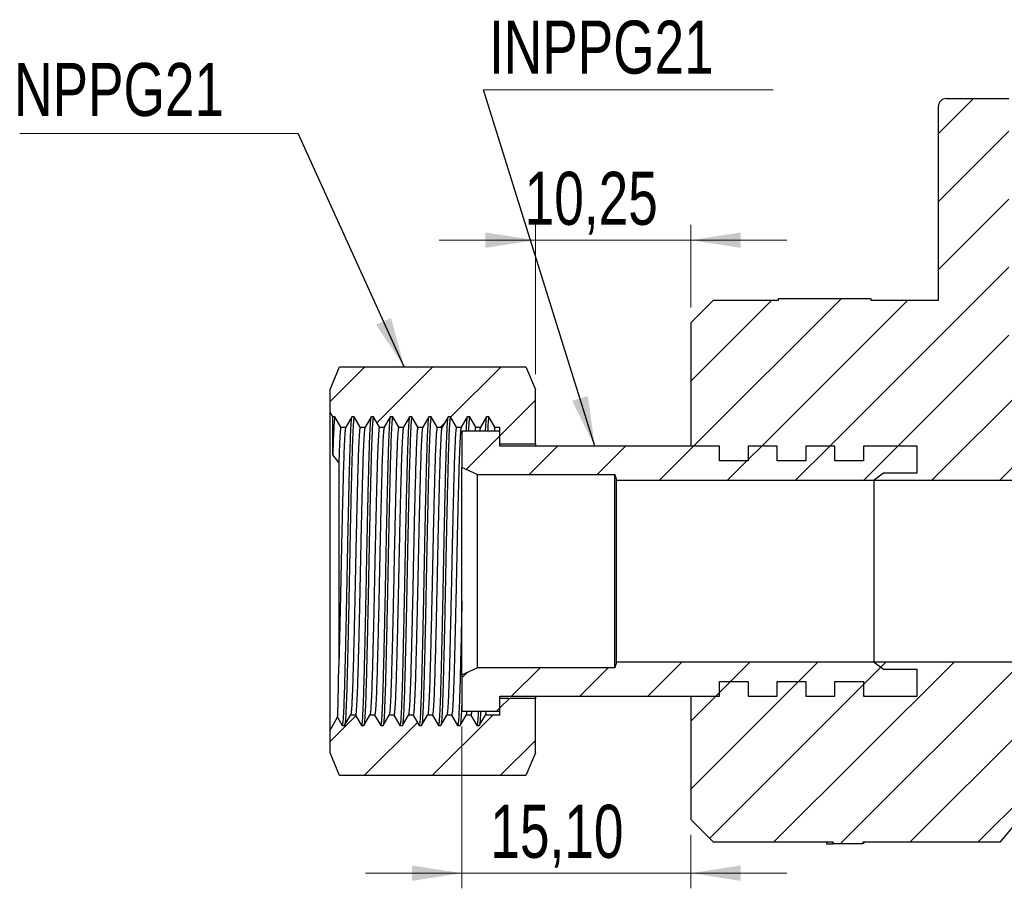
# Model space of a CAD drawing. Header units: millimetres. Extents: x 0 to 420, y 0 to 297.
# Tile 3 of 6: x 259 to 324, y 122 to 179. Entities that reach past the tile are written whole.
import ezdxf

# ---------------------------------------------------------------- set-up
doc = ezdxf.new("R2010")
doc.units = ezdxf.units.MM
doc.styles.add('SLDTEXTSTYLE0', font='TXT', dxfattribs={"width": 0.75})
doc.dimstyles.new('SLDDIMSTYLE0', dxfattribs={"dimtxt": 3.5, "dimasz": 3.302, "dimexe": 0, "dimexo": 0.0625, "dimgap": 0.875, "dimtad": 1, "dimrnd": 1e-09, "dimzin": 12, "dimdsep": 46, "dimtxsty": 'SLDTEXTSTYLE0', "dimsah": 1, "dimcen": 0.09, "dimadec": 0, "dimazin": 3, "dimtfac": 1, "dimtmove": 0, "dimatfit": 0, "dimfxl": 0, "dimfrac": 2, "dimtolj": 1, "dimtzin": 12, "dimarcsym": 0})
doc.dimstyles.new('SLDDIMSTYLE1', dxfattribs={"dimtxt": 0.18, "dimasz": 3.302, "dimexe": 0, "dimexo": 0.0625, "dimgap": 0, "dimtad": 0, "dimtih": 1, "dimtoh": 1, "dimdec": 0, "dimrnd": 1e-09, "dimzin": 0, "dimdsep": 46, "dimtxsty": 'Standard', "dimsah": 1, "dimcen": 0.09, "dimadec": 0, "dimazin": 0, "dimtfac": 3.302, "dimtdec": 0, "dimtofl": 0, "dimtmove": 0, "dimatfit": 3, "dimfxl": 0, "dimfrac": 2, "dimtolj": 1, "dimtzin": 0, "dimarcsym": 0})

# ---------------------------------------------------------------- blocks, each defined once
blk = doc.blocks.new('_D')
at = {"color": 7, "linetype": 'Continuous', "lineweight": 0}
for p, q in [((293.342, 155.87), (293.342, 165.723)), ((303.592, 160.27), (303.592, 165.723)), ((293.342, 164.723), (286.992, 164.723)), ((293.342, 164.723), (303.592, 164.723)), ((303.592, 164.723), (309.942, 164.723))]:
    blk.add_line(p, q, dxfattribs=at)
at = {"color": 7, "linetype": 'Continuous', "lineweight": 18}
for points in [[(293.342, 164.723), (290.04, 165.231), (290.04, 164.215)], [(303.592, 164.723), (306.894, 164.215), (306.894, 165.231)]]:
    blk.add_solid(points, dxfattribs=at)
at = {"color": 7, "linetype": 'Continuous', "lineweight": 18, "insert": (292.635, 169.235), "char_height": 3.5, "attachment_point": 1, "style": 'SLDTEXTSTYLE0'}
blk.add_mtext('10,25', dxfattribs=at)
blk = doc.blocks.new('_D_1')
at = {"color": 7, "linetype": 'Continuous', "lineweight": 0}
for p, q in [((288.492, 132.62), (288.492, 121.933)), ((303.592, 125.47), (303.592, 121.933)), ((288.492, 122.933), (282.142, 122.933)), ((288.492, 122.933), (303.592, 122.933)), ((303.592, 122.933), (309.942, 122.933))]:
    blk.add_line(p, q, dxfattribs=at)
at = {"color": 7, "linetype": 'Continuous', "lineweight": 18}
for points in [[(288.492, 122.933), (285.19, 123.441), (285.19, 122.425)], [(303.592, 122.933), (306.894, 122.425), (306.894, 123.441)]]:
    blk.add_solid(points, dxfattribs=at)
at = {"color": 7, "linetype": 'Continuous', "lineweight": 18, "insert": (290.371, 127.445), "char_height": 3.5, "attachment_point": 1, "style": 'SLDTEXTSTYLE0'}
blk.add_mtext('15,10', dxfattribs=at)
blk = doc.blocks.new('SW_NOTE_0')
at = {"color": 0, "linetype": 'Continuous', "lineweight": 0}
blk.add_line((-18.367, 0), (0, 0), dxfattribs=at)
at = {"color": 0, "linetype": 'Continuous', "lineweight": 0, "insert": (-18.735, 4.654), "char_height": 3.5, "attachment_point": 1, "style": 'SLDTEXTSTYLE0'}
blk.add_mtext('NPPG21', dxfattribs=at)
blk = doc.blocks.new('SW_NOTE_0_1')
at = {"color": 0, "linetype": 'Continuous', "lineweight": 0}
blk.add_line((19.117, 0), (0, 0), dxfattribs=at)
at = {"color": 0, "linetype": 'Continuous', "lineweight": 0, "insert": (0.355, 4.561), "char_height": 3.5, "attachment_point": 1, "style": 'SLDTEXTSTYLE0'}
blk.add_mtext('INPPG21', dxfattribs=at)

msp = doc.modelspace()

# ---------------------------------------------------------------- hatches: boundary and pattern name
at = {"linetype": 'Continuous', "lineweight": 18}
h = msp.add_hatch(dxfattribs=at)
h.set_pattern_fill('ANSI31', style=0)
edge = h.paths.add_edge_path(flags=0)
edge.add_line((307.392, 151.12), (309.292, 151.12))
edge.add_line((309.292, 151.12), (309.292, 150.145))
edge.add_line((309.292, 150.145), (311.192, 150.145))
edge.add_line((311.192, 150.145), (311.192, 151.12))
edge.add_line((311.192, 151.12), (313.092, 151.12))
edge.add_line((313.092, 151.12), (313.092, 150.145))
edge.add_line((313.092, 150.145), (314.992, 150.145))
edge.add_line((314.992, 150.145), (314.992, 151.12))
edge.add_line((314.992, 151.12), (318.542, 151.12))
edge.add_line((318.542, 151.12), (318.542, 149.355))
edge.add_line((318.542, 149.355), (316.302, 149.355))
edge.add_line((316.302, 149.355), (316.302, 149.336))
edge.add_line((316.302, 149.336), (315.707, 148.87))
edge.add_line((315.707, 148.87), (326.342, 148.87))
edge.add_line((326.342, 148.87), (326.342, 157.75))
edge.add_line((326.342, 157.75), (324.582, 157.75))
edge.add_line((324.582, 157.75), (324.582, 174.07))
edge.add_line((324.582, 174.07), (320.442, 174.07))
edge.add_arc((320.442, 173.57), 0.5, 90, 180)
edge.add_line((319.942, 173.57), (319.942, 160.77))
edge.add_line((319.942, 160.77), (315.486, 160.77))
edge.add_line((315.486, 160.77), (315.486, 160.87))
edge.add_line((315.486, 160.87), (309.384, 160.87))
edge.add_line((309.384, 160.87), (309.384, 160.77))
edge.add_line((309.384, 160.77), (305.092, 160.77))
edge.add_line((305.092, 160.77), (303.592, 159.27))
edge.add_line((303.592, 159.27), (303.592, 151.12))
edge.add_line((303.592, 151.12), (305.492, 151.12))
edge.add_line((305.492, 151.12), (305.492, 150.145))
edge.add_line((305.492, 150.145), (307.392, 150.145))
edge.add_line((307.392, 150.145), (307.392, 151.12))
h = msp.add_hatch(dxfattribs=at)
h.set_pattern_fill('ANSI31', style=0)
edge = h.paths.add_edge_path(flags=0)
edge.add_line((311.192, 134.62), (311.192, 135.595))
edge.add_line((311.192, 135.595), (309.292, 135.595))
edge.add_line((309.292, 135.595), (309.292, 134.62))
edge.add_line((309.292, 134.62), (307.392, 134.62))
edge.add_line((307.392, 134.62), (307.392, 135.595))
edge.add_line((307.392, 135.595), (305.492, 135.595))
edge.add_line((305.492, 135.595), (305.492, 134.62))
edge.add_line((305.492, 134.62), (303.592, 134.62))
edge.add_line((303.592, 134.62), (303.592, 126.47))
edge.add_line((303.592, 126.47), (305.092, 124.97))
edge.add_line((305.092, 124.97), (312.987, 124.97))
edge.add_line((312.987, 124.97), (312.987, 124.87))
edge.add_line((312.987, 124.87), (314.959, 124.87))
edge.add_line((314.959, 124.87), (314.959, 124.97))
edge.add_line((314.959, 124.97), (323.986, 124.97))
edge.add_line((323.986, 124.97), (327.342, 128.97))
edge.add_line((327.342, 128.97), (327.342, 129.37))
edge.add_line((327.342, 129.37), (330.145, 129.37))
edge.add_line((330.145, 129.37), (332.892, 131.539))
edge.add_arc((334.142, 142.87), 11.4, 263.70491, 360)
edge.add_line((345.542, 142.87), (345.542, 154.97))
edge.add_line((345.542, 154.97), (348.342, 158.869))
edge.add_line((348.342, 158.869), (348.342, 173.57))
edge.add_arc((347.842, 173.57), 0.5, 0, 90)
edge.add_line((347.842, 174.07), (343.702, 174.07))
edge.add_line((343.702, 174.07), (343.702, 157.75))
edge.add_line((343.702, 157.75), (341.942, 157.75))
edge.add_line((341.942, 157.75), (341.942, 142.87))
edge.add_arc((334.142, 142.87), 7.8, 230.28486, 360, ccw=False)
edge.add_line((329.158, 136.87), (315.707, 136.87))
edge.add_line((315.707, 136.87), (316.302, 136.405))
edge.add_line((316.302, 136.405), (316.302, 136.385))
edge.add_line((316.302, 136.385), (318.542, 136.385))
edge.add_line((318.542, 136.385), (318.542, 134.62))
edge.add_line((318.542, 134.62), (314.992, 134.62))
edge.add_line((314.992, 134.62), (314.992, 135.595))
edge.add_line((314.992, 135.595), (313.092, 135.595))
edge.add_line((313.092, 135.595), (313.092, 134.62))
edge.add_line((313.092, 134.62), (311.192, 134.62))
h = msp.add_hatch(dxfattribs=at)
h.set_pattern_fill('ANSI31', style=0)
h.paths.add_polyline_path([(287.579, 153.058), (287.738, 153.058), (288.135, 152.37), (288.452, 152.37), (288.849, 153.058), (289.008, 153.058), (289.405, 152.37), (289.722, 152.37), (290.119, 153.058), (290.278, 153.058), (290.675, 152.37), (290.992, 152.37), (290.992, 151.27), (293.342, 151.27), (293.342, 154.87), (292.717, 156.37), (280.417, 156.37), (279.792, 154.87), (279.792, 153.37), (279.973, 153.058), (280.118, 153.058), (280.515, 152.37), (280.832, 152.37), (281.229, 153.058), (281.388, 153.058), (281.785, 152.37), (282.102, 152.37), (282.499, 153.058), (282.658, 153.058), (283.055, 152.37), (283.372, 152.37), (283.769, 153.058), (283.928, 153.058), (284.325, 152.37), (284.642, 152.37), (285.039, 153.058), (285.198, 153.058), (285.595, 152.37), (285.912, 152.37), (286.309, 153.058), (286.468, 153.058), (286.865, 152.37), (287.182, 152.37)], flags=0)
h = msp.add_hatch(dxfattribs=at)
h.set_pattern_fill('ANSI31', style=0)
h.paths.add_polyline_path([(305.492, 151.12), (290.992, 151.12), (290.992, 152.12), (288.492, 152.12), (288.492, 149.712), (289.492, 149.245), (298.592, 149.245), (298.692, 148.87), (315.707, 148.87), (316.302, 149.336), (316.302, 149.355), (318.542, 149.355), (318.542, 151.12), (314.992, 151.12), (314.992, 150.145), (313.092, 150.145), (313.092, 151.12), (311.192, 151.12), (311.192, 150.145), (309.292, 150.145), (309.292, 151.12), (307.392, 151.12), (307.392, 150.145), (305.492, 150.145)], flags=0)
h = msp.add_hatch(dxfattribs=at)
h.set_pattern_fill('ANSI31', style=0)
h.paths.add_polyline_path([(288.492, 133.62), (290.992, 133.62), (290.992, 134.62), (305.492, 134.62), (305.492, 135.595), (307.392, 135.595), (307.392, 134.62), (309.292, 134.62), (309.292, 135.595), (311.192, 135.595), (311.192, 134.62), (313.092, 134.62), (313.092, 135.595), (314.992, 135.595), (314.992, 134.62), (318.542, 134.62), (318.542, 136.385), (316.302, 136.385), (316.302, 136.405), (315.707, 136.87), (298.692, 136.87), (298.592, 136.495), (289.492, 136.495), (288.492, 136.029)], flags=0)
h = msp.add_hatch(dxfattribs=at)
h.set_pattern_fill('ANSI31', style=0)
h.paths.add_polyline_path([(286.944, 132.683), (286.547, 133.37), (286.23, 133.37), (285.833, 132.683), (285.674, 132.683), (285.277, 133.37), (284.96, 133.37), (284.563, 132.683), (284.404, 132.683), (284.007, 133.37), (283.69, 133.37), (283.293, 132.683), (283.134, 132.683), (282.737, 133.37), (282.42, 133.37), (282.023, 132.683), (281.864, 132.683), (281.467, 133.37), (281.15, 133.37), (280.753, 132.683), (280.594, 132.683), (280.283, 133.221), (279.792, 132.37), (279.792, 130.87), (280.417, 129.37), (292.717, 129.37), (293.342, 130.87), (293.342, 134.47), (290.992, 134.47), (290.992, 133.37), (290.04, 133.37), (289.643, 132.683), (289.484, 132.683), (289.087, 133.37), (288.77, 133.37), (288.373, 132.683), (288.214, 132.683), (287.817, 133.37), (287.5, 133.37), (287.103, 132.683)], flags=0)

# ---------------------------------------------------------------- linework, layer by layer
at = {"color": 7, "linetype": 'Continuous', "lineweight": 25}
for p, q in [((319.942, 160.77), (319.942, 173.57)), ((320.442, 174.07), (324.582, 174.07)), ((303.592, 159.27), (305.092, 160.77)), ((305.092, 160.77), (309.384, 160.77)), ((309.384, 160.77), (309.384, 160.87)), ((309.384, 160.87), (315.486, 160.87)), ((315.486, 160.87), (315.486, 160.77)), ((315.486, 160.77), (319.942, 160.77)), ((303.592, 159.27), (303.592, 151.12)), ((279.792, 154.87), (280.417, 156.37)), ((280.417, 156.37), (292.717, 156.37)), ((292.717, 156.37), (293.342, 154.87)), ((279.792, 153.37), (279.792, 154.87)), ((293.342, 151.27), (293.342, 154.87)), ((279.973, 153.058), (279.792, 153.37)), ((279.792, 132.37), (279.792, 153.37)), ((280.118, 153.058), (279.973, 153.058)), ((280.515, 152.37), (280.118, 153.058)), ((281.229, 153.058), (280.832, 152.37)), ((281.388, 153.058), (281.229, 153.058)), ((281.785, 152.37), (281.388, 153.058)), ((282.499, 153.058), (282.102, 152.37)), ((282.658, 153.058), (282.499, 153.058)), ((283.055, 152.37), (282.658, 153.058)), ((283.769, 153.058), (283.372, 152.37)), ((283.928, 153.058), (283.769, 153.058)), ((284.325, 152.37), (283.928, 153.058)), ((285.039, 153.058), (284.642, 152.37)), ((285.198, 153.058), (285.039, 153.058)), ((285.595, 152.37), (285.198, 153.058)), ((286.309, 153.058), (285.912, 152.37)), ((286.468, 153.058), (286.309, 153.058)), ((286.865, 152.37), (286.468, 153.058)), ((287.579, 153.058), (287.182, 152.37)), ((287.738, 153.058), (287.579, 153.058)), ((288.135, 152.37), (287.738, 153.058)), ((288.849, 153.058), (288.452, 152.37)), ((289.008, 153.058), (288.849, 153.058)), ((289.405, 152.37), (289.008, 153.058)), ((290.119, 153.058), (289.722, 152.37)), ((290.278, 153.058), (290.119, 153.058)), ((290.675, 152.37), (290.278, 153.058)), ((280.515, 152.37), (280.832, 152.37)), ((281.785, 152.37), (282.102, 152.37)), ((283.055, 152.37), (283.372, 152.37)), ((284.325, 152.37), (284.642, 152.37)), ((285.595, 152.37), (285.912, 152.37)), ((286.865, 152.37), (287.182, 152.37)), ((288.135, 152.37), (288.452, 152.37)), ((290.992, 152.12), (288.492, 152.12)), ((288.492, 152.12), (288.492, 149.712)), ((289.405, 152.37), (289.722, 152.37)), ((290.675, 152.37), (290.992, 152.37)), ((290.992, 151.27), (290.992, 152.37)), ((290.992, 151.12), (290.992, 152.12)), ((290.992, 151.27), (293.342, 151.27)), ((305.492, 151.12), (290.992, 151.12)), ((293.342, 151.27), (293.342, 151.12)), ((305.492, 151.12), (303.592, 151.12)), ((305.492, 150.145), (305.492, 151.12)), ((307.392, 151.12), (307.392, 150.145)), ((309.292, 151.12), (307.392, 151.12)), ((309.292, 150.145), (309.292, 151.12)), ((311.192, 151.12), (311.192, 150.145)), ((313.092, 151.12), (311.192, 151.12)), ((313.092, 150.145), (313.092, 151.12)), ((314.992, 151.12), (314.992, 150.145)), ((318.542, 151.12), (314.992, 151.12)), ((318.542, 149.355), (318.542, 151.12)), ((280.37, 150.041), (279.973, 150.56)), ((307.392, 150.145), (305.492, 150.145)), ((311.192, 150.145), (309.292, 150.145)), ((314.992, 150.145), (313.092, 150.145)), ((280.37, 150.041), (280.37, 136.639)), ((289.492, 149.245), (288.492, 149.712)), ((288.492, 136.029), (288.492, 149.712)), ((289.492, 149.245), (298.592, 149.245)), ((289.492, 149.245), (289.492, 136.495)), ((298.592, 149.245), (298.692, 148.87)), ((298.592, 136.495), (298.592, 149.245)), ((298.692, 148.87), (315.707, 148.87)), ((298.692, 136.87), (298.692, 148.87)), ((316.302, 149.336), (315.707, 148.87)), ((315.707, 136.87), (315.707, 148.87)), ((315.707, 148.87), (326.342, 148.87)), ((316.302, 149.355), (318.542, 149.355)), ((316.302, 149.355), (316.302, 149.336)), ((288.492, 136.029), (289.492, 136.495)), ((298.592, 136.495), (289.492, 136.495)), ((298.692, 136.87), (298.592, 136.495)), ((315.707, 136.87), (298.692, 136.87)), ((315.707, 136.87), (316.302, 136.405)), ((329.158, 136.87), (315.707, 136.87)), ((288.492, 136.029), (288.492, 133.62)), ((316.302, 136.405), (316.302, 136.385)), ((318.542, 136.385), (316.302, 136.385)), ((318.542, 134.62), (318.542, 136.385)), ((305.492, 135.595), (307.392, 135.595)), ((305.492, 134.62), (305.492, 135.595)), ((307.392, 135.595), (307.392, 134.62)), ((309.292, 135.595), (311.192, 135.595)), ((309.292, 134.62), (309.292, 135.595)), ((311.192, 135.595), (311.192, 134.62)), ((313.092, 135.595), (314.992, 135.595)), ((313.092, 134.62), (313.092, 135.595)), ((314.992, 135.595), (314.992, 134.62)), ((290.992, 134.62), (305.492, 134.62)), ((290.992, 133.62), (290.992, 134.62)), ((293.342, 134.62), (293.342, 134.47)), ((303.592, 134.62), (303.592, 126.47)), ((303.592, 134.62), (305.492, 134.62)), ((307.392, 134.62), (309.292, 134.62)), ((311.192, 134.62), (313.092, 134.62)), ((314.992, 134.62), (318.542, 134.62)), ((293.342, 134.47), (290.992, 134.47)), ((290.992, 133.37), (290.992, 134.47)), ((293.342, 130.87), (293.342, 134.47)), ((279.792, 132.37), (280.283, 133.221)), ((280.283, 133.221), (280.594, 132.683)), ((280.753, 132.683), (281.15, 133.37)), ((281.467, 133.37), (281.15, 133.37)), ((281.467, 133.37), (281.864, 132.683)), ((282.023, 132.683), (282.42, 133.37)), ((282.737, 133.37), (282.42, 133.37)), ((282.737, 133.37), (283.134, 132.683)), ((283.293, 132.683), (283.69, 133.37)), ((284.007, 133.37), (283.69, 133.37)), ((284.007, 133.37), (284.404, 132.683)), ((284.563, 132.683), (284.96, 133.37)), ((285.277, 133.37), (284.96, 133.37)), ((285.277, 133.37), (285.674, 132.683)), ((285.833, 132.683), (286.23, 133.37)), ((286.547, 133.37), (286.23, 133.37)), ((286.547, 133.37), (286.944, 132.683)), ((287.103, 132.683), (287.5, 133.37)), ((287.817, 133.37), (287.5, 133.37)), ((287.817, 133.37), (288.214, 132.683)), ((288.373, 132.683), (288.77, 133.37)), ((288.492, 133.62), (290.992, 133.62)), ((289.087, 133.37), (288.77, 133.37)), ((289.087, 133.37), (289.484, 132.683)), ((289.643, 132.683), (290.04, 133.37)), ((290.992, 133.37), (290.04, 133.37)), ((280.594, 132.683), (280.753, 132.683)), ((281.864, 132.683), (282.023, 132.683)), ((283.134, 132.683), (283.293, 132.683)), ((284.404, 132.683), (284.563, 132.683)), ((285.674, 132.683), (285.833, 132.683)), ((286.944, 132.683), (287.103, 132.683)), ((288.214, 132.683), (288.373, 132.683)), ((289.484, 132.683), (289.643, 132.683)), ((279.792, 130.87), (279.792, 132.37)), ((280.417, 129.37), (279.792, 130.87)), ((293.342, 130.87), (292.717, 129.37)), ((292.717, 129.37), (280.417, 129.37)), ((327.342, 128.97), (323.986, 124.97)), ((305.092, 124.97), (303.592, 126.47)), ((312.987, 124.97), (305.092, 124.97)), ((312.546, 124.973), (312.546, 124.873)), ((312.546, 124.902), (312.546, 124.873)), ((312.546, 124.873), (312.987, 124.871)), ((312.987, 124.971), (312.987, 124.871)), ((312.987, 124.87), (312.987, 124.97)), ((312.987, 124.871), (312.987, 124.87)), ((314.959, 124.87), (312.987, 124.87)), ((323.986, 124.97), (314.959, 124.97)), ((314.959, 124.97), (314.959, 124.87)), ((314.959, 124.903), (315.015, 124.903)), ((315.015, 124.97), (315.015, 124.903))]:
    msp.add_line(p, q, dxfattribs=at)
msp.add_arc((320.442, 173.57), 0.5, 90, 180, dxfattribs=at)
for points, knots in [([(279.973, 150.56), (279.973, 150.629), (279.973, 150.972), (279.973, 151.445), (279.973, 151.935), (279.973, 152.295), (279.973, 152.592), (279.973, 152.841), (279.973, 153.021), (279.973, 153.045), (279.973, 153.058)], [0, 0, 0, 0, 0.0435887, 0.2182636, 0.3344869, 0.4507103, 0.5703102, 0.6899101, 0.8439992, 1, 1, 1, 1]), ([(280.118, 153.058), (280.111, 153.046), (280.096, 153.021), (280.072, 152.812), (280.047, 152.459), (280.022, 151.958), (279.997, 151.334), (279.981, 150.817), (279.973, 150.56)], [0, 0, 0, 0, 0.152481, 0.321138, 0.491471, 0.662231, 0.832151, 1, 1, 1, 1]), ([(281.207, 152.982), (281.206, 152.977), (281.195, 152.944), (281.174, 152.698), (281.146, 152.235), (281.117, 151.588), (281.091, 150.809), (281.066, 149.918), (281.04, 148.91), (281.014, 147.789), (280.986, 146.577), (280.959, 145.302), (280.933, 143.999), (280.908, 142.687), (280.883, 141.377), (280.856, 140.078), (280.829, 138.818), (280.802, 137.628), (280.775, 136.538), (280.751, 135.562), (280.725, 134.708), (280.699, 133.984), (280.672, 133.406), (280.645, 132.99), (280.619, 132.731), (280.602, 132.699), (280.594, 132.683)], [0, 0, 0, 0, 0.008401, 0.053921, 0.099817, 0.14565, 0.188492, 0.230578, 0.272962, 0.316014, 0.359376, 0.402677, 0.445549, 0.487663, 0.530008, 0.573035, 0.616391, 0.659704, 0.702604, 0.744751, 0.787055, 0.829676, 0.872641, 0.915587, 0.958154, 1, 1, 1, 1]), ([(281.388, 153.058), (281.379, 153.04), (281.361, 153.003), (281.333, 152.707), (281.304, 152.233), (281.276, 151.588), (281.249, 150.809), (281.225, 149.918), (281.199, 148.91), (281.172, 147.789), (281.145, 146.577), (281.118, 145.302), (281.092, 143.999), (281.067, 142.687), (281.042, 141.377), (281.015, 140.078), (280.988, 138.818), (280.961, 137.628), (280.934, 136.538), (280.909, 135.562), (280.884, 134.708), (280.858, 133.984), (280.831, 133.405), (280.804, 132.991), (280.78, 132.747), (280.765, 132.717), (280.759, 132.704)], [0, 0, 0, 0, 0.043609, 0.087994, 0.132747, 0.177437, 0.219211, 0.260249, 0.301577, 0.343555, 0.385837, 0.428059, 0.469862, 0.510927, 0.552216, 0.594171, 0.636446, 0.678679, 0.72051, 0.761607, 0.802856, 0.844416, 0.886309, 0.928185, 0.969691, 1, 1, 1, 1]), ([(282.478, 152.995), (282.477, 152.995), (282.47, 152.974), (282.454, 152.812), (282.43, 152.485), (282.404, 151.976), (282.377, 151.297), (282.351, 150.483), (282.326, 149.547), (282.3, 148.495), (282.273, 147.336), (282.246, 146.096), (282.219, 144.807), (282.193, 143.499), (282.169, 142.186), (282.143, 140.879), (282.116, 139.591), (282.089, 138.354), (282.062, 137.199), (282.036, 136.152), (282.011, 135.221), (281.985, 134.412), (281.958, 133.738), (281.931, 133.217), (281.906, 132.89), (281.884, 132.713), (281.871, 132.693), (281.864, 132.683)], [0, 0, 0, 0, 0.000449, 0.037816, 0.075542, 0.118922, 0.162081, 0.204658, 0.246659, 0.289336, 0.332548, 0.375929, 0.419107, 0.46172, 0.503717, 0.54636, 0.589554, 0.632936, 0.676132, 0.71878, 0.760777, 0.803385, 0.846561, 0.889942, 0.933156, 0.966827, 1, 1, 1, 1]), ([(282.658, 153.058), (282.651, 153.045), (282.636, 153.021), (282.613, 152.821), (282.588, 152.483), (282.562, 151.977), (282.535, 151.297), (282.51, 150.483), (282.485, 149.547), (282.459, 148.495), (282.432, 147.336), (282.405, 146.096), (282.378, 144.807), (282.352, 143.499), (282.328, 142.186), (282.302, 140.879), (282.275, 139.591), (282.247, 138.354), (282.221, 137.199), (282.194, 136.152), (282.17, 135.221), (282.144, 134.412), (282.117, 133.738), (282.09, 133.216), (282.065, 132.892), (282.045, 132.726), (282.034, 132.707), (282.029, 132.7)], [0, 0, 0, 0, 0.035861, 0.072296, 0.109082, 0.15138, 0.193463, 0.234979, 0.275932, 0.317545, 0.359679, 0.401979, 0.44408, 0.48563, 0.52658, 0.56816, 0.610277, 0.652577, 0.694696, 0.73628, 0.77723, 0.818776, 0.860875, 0.903175, 0.945311, 0.978142, 1, 1, 1, 1]), ([(283.747, 152.986), (283.746, 152.983), (283.737, 152.954), (283.718, 152.738), (283.69, 152.325), (283.663, 151.734), (283.637, 151.002), (283.612, 150.14), (283.587, 149.159), (283.56, 148.064), (283.533, 146.871), (283.506, 145.609), (283.479, 144.309), (283.454, 142.998), (283.429, 141.687), (283.403, 140.384), (283.376, 139.111), (283.348, 137.902), (283.322, 136.787), (283.296, 135.783), (283.272, 134.897), (283.245, 134.138), (283.217, 133.506), (283.189, 133.037), (283.161, 132.738), (283.143, 132.701), (283.134, 132.683)], [0, 0, 0, 0, 0.0057972, 0.0487488, 0.0920806, 0.1354221, 0.1784026, 0.2206696, 0.2628495, 0.3057741, 0.349096, 0.3924456, 0.4354515, 0.47776, 0.5199036, 0.5628002, 0.6061115, 0.6494682, 0.6924988, 0.7348481, 0.7769594, 0.8198273, 0.8631271, 0.9092696, 0.9550359, 1, 1, 1, 1]), ([(283.928, 153.058), (283.92, 153.042), (283.903, 153.009), (283.876, 152.746), (283.849, 152.323), (283.822, 151.735), (283.795, 151.002), (283.77, 150.14), (283.745, 149.159), (283.719, 148.064), (283.692, 146.871), (283.665, 145.609), (283.638, 144.309), (283.613, 142.998), (283.588, 141.687), (283.561, 140.384), (283.534, 139.111), (283.507, 137.902), (283.48, 136.787), (283.455, 135.783), (283.43, 134.897), (283.404, 134.138), (283.376, 133.506), (283.348, 133.039), (283.322, 132.756), (283.306, 132.721), (283.299, 132.705)], [0, 0, 0, 0, 0.041073, 0.082954, 0.125206, 0.167467, 0.209376, 0.25059, 0.291718, 0.333573, 0.375815, 0.418084, 0.460019, 0.501273, 0.542366, 0.584193, 0.626425, 0.668701, 0.710659, 0.751953, 0.793015, 0.834815, 0.877035, 0.922028, 0.966653, 1, 1, 1, 1]), ([(285.017, 152.979), (285.015, 152.973), (285.004, 152.938), (284.982, 152.674), (284.953, 152.179), (284.924, 151.496), (284.897, 150.688), (284.872, 149.779), (284.847, 148.755), (284.82, 147.62), (284.793, 146.396), (284.766, 145.116), (284.739, 143.81), (284.715, 142.498), (284.689, 141.188), (284.662, 139.893), (284.635, 138.641), (284.608, 137.464), (284.582, 136.391), (284.557, 135.431), (284.532, 134.603), (284.506, 133.911), (284.48, 133.364), (284.454, 132.972), (284.428, 132.728), (284.412, 132.698), (284.404, 132.683)], [0, 0, 0, 0, 0.0099389, 0.0570355, 0.1045031, 0.1518542, 0.1946026, 0.2366265, 0.279128, 0.3222469, 0.3656234, 0.4088852, 0.4516653, 0.4937057, 0.5361693, 0.5792667, 0.6226394, 0.6659151, 0.7087262, 0.7507871, 0.793212, 0.8346591, 0.8763903, 0.9180742, 0.9593813, 1, 1, 1, 1]), ([(285.198, 153.058), (285.189, 153.038), (285.17, 152.999), (285.141, 152.682), (285.111, 152.176), (285.083, 151.496), (285.056, 150.688), (285.031, 149.779), (285.005, 148.755), (284.979, 147.62), (284.951, 146.396), (284.924, 145.116), (284.898, 143.81), (284.873, 142.498), (284.848, 141.188), (284.821, 139.893), (284.794, 138.641), (284.767, 137.464), (284.741, 136.391), (284.716, 135.431), (284.691, 134.603), (284.665, 133.911), (284.638, 133.364), (284.612, 132.974), (284.589, 132.744), (284.575, 132.715), (284.569, 132.703)], [0, 0, 0, 0, 0.045108, 0.09103, 0.137315, 0.183486, 0.225169, 0.266145, 0.307588, 0.349632, 0.391927, 0.434111, 0.475825, 0.516818, 0.558223, 0.600246, 0.642538, 0.684735, 0.726479, 0.767492, 0.808859, 0.849273, 0.889965, 0.93061, 0.970887, 1, 1, 1, 1]), ([(286.288, 152.992), (286.287, 152.99), (286.279, 152.966), (286.262, 152.785), (286.236, 152.427), (286.21, 151.887), (286.183, 151.188), (286.157, 150.355), (286.133, 149.402), (286.106, 148.334), (286.079, 147.162), (286.052, 145.913), (286.025, 144.619), (286, 143.31), (285.975, 141.997), (285.949, 140.691), (285.922, 139.409), (285.895, 138.182), (285.868, 137.041), (285.842, 136.011), (285.818, 135.097), (285.791, 134.306), (285.765, 133.653), (285.737, 133.155), (285.713, 132.859), (285.692, 132.708), (285.68, 132.691), (285.674, 132.683)], [0, 0, 0, 0, 0.002495, 0.041959, 0.081793, 0.125164, 0.168262, 0.210726, 0.252764, 0.29554, 0.338798, 0.382173, 0.425292, 0.467795, 0.509816, 0.55256, 0.595804, 0.639182, 0.682321, 0.724861, 0.76687, 0.809581, 0.85281, 0.89619, 0.939349, 0.969886, 1, 1, 1, 1]), ([(286.468, 153.058), (286.46, 153.044), (286.445, 153.017), (286.421, 152.793), (286.395, 152.425), (286.368, 151.888), (286.342, 151.188), (286.316, 150.355), (286.291, 149.402), (286.265, 148.334), (286.238, 147.162), (286.211, 145.913), (286.184, 144.619), (286.158, 143.31), (286.134, 141.997), (286.108, 140.691), (286.081, 139.409), (286.053, 138.182), (286.027, 137.041), (286.001, 136.011), (285.976, 135.097), (285.95, 134.306), (285.923, 133.653), (285.896, 133.155), (285.872, 132.861), (285.853, 132.72), (285.843, 132.704), (285.839, 132.698)], [0, 0, 0, 0, 0.037854, 0.076334, 0.115175, 0.157465, 0.199487, 0.240893, 0.281882, 0.323592, 0.365772, 0.408065, 0.450109, 0.491551, 0.532525, 0.574203, 0.616369, 0.658665, 0.700729, 0.742208, 0.783169, 0.824816, 0.866966, 0.909265, 0.951347, 0.981123, 1, 1, 1, 1]), ([(287.557, 152.976), (287.555, 152.968), (287.544, 152.935), (287.524, 152.687), (287.496, 152.25), (287.469, 151.637), (287.443, 150.885), (287.418, 150.006), (287.393, 149.008), (287.366, 147.898), (287.339, 146.693), (287.312, 145.423), (287.285, 144.121), (287.26, 142.809), (287.235, 141.498), (287.209, 140.198), (287.182, 138.932), (287.154, 137.735), (287.128, 136.635), (287.103, 135.648), (287.078, 134.78), (287.051, 134.04), (287.024, 133.44), (286.997, 133.006), (286.97, 132.733), (286.953, 132.699), (286.944, 132.683)], [0, 0, 0, 0, 0.011949, 0.054977, 0.098333, 0.141645, 0.184544, 0.22669, 0.268995, 0.311999, 0.355347, 0.39867, 0.441596, 0.483779, 0.526043, 0.569021, 0.612362, 0.655694, 0.698647, 0.740871, 0.783092, 0.826044, 0.869376, 0.91342, 0.957084, 1, 1, 1, 1]), ([(287.738, 153.058), (287.728, 153.037), (287.71, 152.997), (287.682, 152.695), (287.655, 152.248), (287.628, 151.638), (287.602, 150.885), (287.577, 150.006), (287.552, 149.008), (287.525, 147.898), (287.498, 146.693), (287.471, 145.423), (287.444, 144.121), (287.419, 142.809), (287.394, 141.498), (287.367, 140.198), (287.34, 138.932), (287.313, 137.735), (287.287, 136.635), (287.262, 135.648), (287.237, 134.78), (287.21, 134.04), (287.183, 133.44), (287.155, 133.007), (287.13, 132.75), (287.116, 132.718), (287.109, 132.704)], [0, 0, 0, 0, 0.047066, 0.089022, 0.131298, 0.17353, 0.21536, 0.256455, 0.297706, 0.339639, 0.381907, 0.42415, 0.466007, 0.507138, 0.548349, 0.590256, 0.632517, 0.674769, 0.716652, 0.757823, 0.798992, 0.840874, 0.883126, 0.926072, 0.968649, 1, 1, 1, 1]), ([(288.827, 152.977), (288.825, 152.969), (288.813, 152.932), (288.791, 152.669), (288.771, 152.299), (288.762, 152.12)], [0, 0, 0, 0, 0.108536, 0.568819, 1, 1, 1, 1]), ([(289.008, 153.058), (288.998, 153.036), (288.979, 152.993), (288.95, 152.675), (288.93, 152.301), (288.921, 152.12)], [0, 0, 0, 0, 0.336443, 0.679053, 1, 1, 1, 1]), ([(290.097, 152.988), (290.097, 152.986), (290.087, 152.959), (290.069, 152.75), (290.048, 152.466), (290.036, 152.197), (290.032, 152.12)], [0, 0, 0, 0, 0.0433337, 0.4398139, 0.8398931, 1, 1, 1, 1]), ([(290.278, 153.058), (290.27, 153.043), (290.254, 153.014), (290.228, 152.759), (290.207, 152.465), (290.195, 152.197), (290.191, 152.12)], [0, 0, 0, 0, 0.289525, 0.583974, 0.881095, 1, 1, 1, 1]), ([(280.832, 152.37), (280.823, 152.353), (280.806, 152.319), (280.777, 152.043), (280.749, 151.601), (280.721, 151), (280.694, 150.273), (280.669, 149.442), (280.644, 148.502), (280.617, 147.457), (280.59, 146.327), (280.563, 145.138), (280.536, 143.923), (280.511, 142.7), (280.486, 141.477), (280.458, 140.218), (280.429, 138.953), (280.399, 137.721), (280.379, 136.998), (280.37, 136.639)], [0, 0, 0, 0, 0.059306, 0.119668, 0.180529, 0.241306, 0.298118, 0.353926, 0.41013, 0.467219, 0.52472, 0.58214, 0.63899, 0.694837, 0.750988, 0.808045, 0.872403, 0.936615, 1, 1, 1, 1]), ([(280.515, 152.37), (280.508, 152.359), (280.491, 152.332), (280.463, 152.083), (280.431, 151.605), (280.4, 150.935), (280.38, 150.338), (280.37, 150.041)], [0, 0, 0, 0, 0.152526, 0.363646, 0.576899, 0.789828, 1, 1, 1, 1]), ([(281.785, 152.37), (281.776, 152.353), (281.758, 152.319), (281.73, 152.043), (281.701, 151.601), (281.673, 151), (281.646, 150.273), (281.621, 149.442), (281.596, 148.502), (281.569, 147.457), (281.542, 146.327), (281.515, 145.138), (281.489, 143.923), (281.464, 142.7), (281.439, 141.477), (281.412, 140.267), (281.385, 139.091), (281.358, 137.982), (281.331, 136.966), (281.306, 136.055), (281.281, 135.259), (281.255, 134.584), (281.228, 134.044), (281.201, 133.657), (281.175, 133.415), (281.158, 133.385), (281.15, 133.37)], [0, 0, 0, 0, 0.043156, 0.08708, 0.131368, 0.175595, 0.216935, 0.257546, 0.298445, 0.339987, 0.38183, 0.423613, 0.464982, 0.505621, 0.546481, 0.588, 0.629836, 0.671631, 0.713027, 0.753698, 0.794518, 0.835646, 0.877105, 0.918545, 0.95962, 1, 1, 1, 1]), ([(282.102, 152.37), (282.095, 152.359), (282.08, 152.336), (282.057, 152.149), (282.033, 151.834), (282.007, 151.363), (281.98, 150.728), (281.954, 149.969), (281.929, 149.096), (281.903, 148.115), (281.876, 147.035), (281.849, 145.879), (281.822, 144.676), (281.796, 143.457), (281.772, 142.233), (281.746, 141.013), (281.719, 139.812), (281.692, 138.659), (281.665, 137.582), (281.639, 136.606), (281.614, 135.737), (281.588, 134.983), (281.562, 134.354), (281.534, 133.868), (281.509, 133.564), (281.487, 133.398), (281.474, 133.38), (281.467, 133.37)], [0, 0, 0, 0, 0.035489, 0.071546, 0.10795, 0.149809, 0.191455, 0.23254, 0.273068, 0.314249, 0.355946, 0.397807, 0.439471, 0.48059, 0.521115, 0.562263, 0.603943, 0.645804, 0.687486, 0.728638, 0.769163, 0.810278, 0.85194, 0.8938, 0.935499, 0.96799, 1, 1, 1, 1]), ([(283.055, 152.37), (283.047, 152.359), (283.033, 152.336), (283.01, 152.149), (282.985, 151.834), (282.959, 151.363), (282.932, 150.728), (282.906, 149.969), (282.882, 149.096), (282.856, 148.115), (282.829, 147.035), (282.802, 145.879), (282.775, 144.676), (282.749, 143.457), (282.724, 142.233), (282.698, 141.013), (282.672, 139.812), (282.644, 138.659), (282.617, 137.582), (282.591, 136.606), (282.567, 135.737), (282.541, 134.983), (282.514, 134.354), (282.487, 133.868), (282.462, 133.564), (282.439, 133.398), (282.426, 133.38), (282.42, 133.37)], [0, 0, 0, 0, 0.035489, 0.071546, 0.10795, 0.149809, 0.191455, 0.23254, 0.273068, 0.314249, 0.355946, 0.397807, 0.439471, 0.48059, 0.521115, 0.562263, 0.603943, 0.645804, 0.687486, 0.728638, 0.769163, 0.810278, 0.85194, 0.893801, 0.935499, 0.96799, 1, 1, 1, 1]), ([(283.372, 152.37), (283.364, 152.355), (283.347, 152.325), (283.321, 152.079), (283.294, 151.685), (283.266, 151.137), (283.24, 150.453), (283.215, 149.649), (283.19, 148.734), (283.163, 147.714), (283.136, 146.601), (283.109, 145.424), (283.082, 144.212), (283.057, 142.99), (283.032, 141.766), (283.006, 140.552), (282.979, 139.365), (282.951, 138.237), (282.925, 137.197), (282.899, 136.261), (282.875, 135.435), (282.848, 134.727), (282.821, 134.138), (282.792, 133.701), (282.764, 133.422), (282.746, 133.387), (282.737, 133.37)], [0, 0, 0, 0, 0.040646, 0.082092, 0.123905, 0.165727, 0.207201, 0.247987, 0.288688, 0.330108, 0.371911, 0.413742, 0.45524, 0.496066, 0.536732, 0.578125, 0.619918, 0.661755, 0.703277, 0.744142, 0.784777, 0.826143, 0.867925, 0.91245, 0.956612, 1, 1, 1, 1]), ([(284.325, 152.37), (284.316, 152.355), (284.3, 152.325), (284.273, 152.079), (284.246, 151.685), (284.219, 151.137), (284.192, 150.453), (284.167, 149.649), (284.142, 148.734), (284.116, 147.714), (284.089, 146.601), (284.061, 145.424), (284.035, 144.212), (284.01, 142.99), (283.985, 141.766), (283.958, 140.552), (283.931, 139.365), (283.904, 138.237), (283.877, 137.197), (283.852, 136.261), (283.827, 135.435), (283.801, 134.727), (283.773, 134.138), (283.745, 133.701), (283.716, 133.422), (283.699, 133.387), (283.69, 133.37)], [0, 0, 0, 0, 0.040646, 0.082092, 0.123905, 0.165727, 0.207201, 0.247987, 0.288688, 0.330108, 0.371912, 0.413742, 0.45524, 0.496066, 0.536732, 0.578125, 0.619918, 0.661755, 0.703277, 0.744142, 0.784777, 0.826143, 0.867925, 0.91245, 0.956612, 1, 1, 1, 1]), ([(284.642, 152.37), (284.633, 152.352), (284.615, 152.316), (284.586, 152.02), (284.556, 151.548), (284.527, 150.914), (284.5, 150.16), (284.475, 149.313), (284.45, 148.358), (284.423, 147.299), (284.396, 146.158), (284.369, 144.964), (284.342, 143.747), (284.318, 142.523), (284.292, 141.302), (284.265, 140.094), (284.238, 138.926), (284.211, 137.829), (284.185, 136.828), (284.16, 135.933), (284.135, 135.161), (284.109, 134.515), (284.083, 134.005), (284.057, 133.64), (284.031, 133.412), (284.015, 133.384), (284.007, 133.37)], [0, 0, 0, 0, 0.044639, 0.090085, 0.135889, 0.181581, 0.222831, 0.263382, 0.304393, 0.346001, 0.387857, 0.429603, 0.470884, 0.511451, 0.552426, 0.594013, 0.635865, 0.677624, 0.718935, 0.759522, 0.80046, 0.840454, 0.880723, 0.920946, 0.960805, 1, 1, 1, 1]), ([(285.595, 152.37), (285.586, 152.352), (285.567, 152.316), (285.538, 152.02), (285.508, 151.548), (285.479, 150.914), (285.452, 150.16), (285.428, 149.313), (285.402, 148.358), (285.375, 147.299), (285.348, 146.158), (285.321, 144.964), (285.295, 143.747), (285.27, 142.523), (285.245, 141.302), (285.218, 140.094), (285.191, 138.926), (285.164, 137.829), (285.137, 136.828), (285.113, 135.933), (285.088, 135.161), (285.062, 134.515), (285.035, 134.005), (285.009, 133.64), (284.984, 133.412), (284.968, 133.384), (284.96, 133.37)], [0, 0, 0, 0, 0.0446391, 0.090085, 0.135889, 0.1815806, 0.2228307, 0.2633816, 0.3043935, 0.3460012, 0.3878575, 0.429603, 0.4708838, 0.5114506, 0.5524259, 0.5940128, 0.6358654, 0.6776244, 0.718935, 0.7595217, 0.8004596, 0.840454, 0.8807227, 0.9209456, 0.960805, 1, 1, 1, 1]), ([(285.912, 152.37), (285.905, 152.358), (285.889, 152.332), (285.865, 152.124), (285.839, 151.78), (285.813, 151.28), (285.786, 150.626), (285.76, 149.85), (285.736, 148.961), (285.71, 147.965), (285.683, 146.872), (285.655, 145.707), (285.629, 144.501), (285.603, 143.28), (285.578, 142.056), (285.552, 140.838), (285.525, 139.642), (285.498, 138.498), (285.471, 137.435), (285.445, 136.474), (285.421, 135.621), (285.395, 134.884), (285.368, 134.275), (285.34, 133.811), (285.316, 133.535), (285.295, 133.393), (285.283, 133.378), (285.277, 133.37)], [0, 0, 0, 0, 0.037461, 0.075542, 0.11398, 0.155831, 0.197417, 0.238393, 0.278957, 0.320233, 0.361976, 0.403831, 0.445438, 0.48645, 0.526998, 0.568244, 0.609972, 0.65183, 0.693457, 0.734505, 0.775042, 0.816256, 0.857969, 0.899829, 0.941475, 0.970942, 1, 1, 1, 1]), ([(286.865, 152.37), (286.857, 152.358), (286.842, 152.332), (286.817, 152.124), (286.792, 151.78), (286.765, 151.28), (286.739, 150.626), (286.713, 149.85), (286.688, 148.961), (286.662, 147.965), (286.635, 146.872), (286.608, 145.707), (286.581, 144.501), (286.555, 143.28), (286.531, 142.056), (286.505, 140.838), (286.478, 139.642), (286.45, 138.498), (286.424, 137.435), (286.398, 136.474), (286.373, 135.621), (286.347, 134.884), (286.32, 134.275), (286.293, 133.811), (286.269, 133.535), (286.247, 133.393), (286.236, 133.378), (286.23, 133.37)], [0, 0, 0, 0, 0.037461, 0.075542, 0.11398, 0.155831, 0.197417, 0.238393, 0.278957, 0.320233, 0.361976, 0.403831, 0.445438, 0.48645, 0.526998, 0.568244, 0.609973, 0.65183, 0.693457, 0.734506, 0.775042, 0.816256, 0.857969, 0.899829, 0.941475, 0.970942, 1, 1, 1, 1]), ([(287.182, 152.37), (287.173, 152.351), (287.155, 152.314), (287.127, 152.032), (287.1, 151.615), (287.072, 151.046), (287.046, 150.344), (287.021, 149.524), (286.996, 148.594), (286.969, 147.559), (286.942, 146.435), (286.915, 145.25), (286.889, 144.037), (286.864, 142.813), (286.838, 141.591), (286.812, 140.378), (286.785, 139.198), (286.758, 138.081), (286.731, 137.056), (286.706, 136.135), (286.681, 135.326), (286.654, 134.636), (286.627, 134.077), (286.6, 133.671), (286.573, 133.417), (286.556, 133.386), (286.547, 133.37)], [0, 0, 0, 0, 0.046577, 0.088097, 0.129934, 0.171728, 0.213123, 0.253792, 0.294614, 0.336111, 0.377941, 0.419745, 0.461167, 0.501871, 0.542653, 0.584125, 0.625947, 0.667761, 0.709209, 0.749952, 0.790694, 0.832141, 0.873954, 0.916454, 0.958588, 1, 1, 1, 1]), ([(288.135, 152.37), (288.125, 152.351), (288.107, 152.314), (288.079, 152.032), (288.052, 151.615), (288.025, 151.046), (287.999, 150.344), (287.974, 149.524), (287.948, 148.594), (287.922, 147.559), (287.895, 146.435), (287.868, 145.25), (287.841, 144.037), (287.816, 142.813), (287.791, 141.591), (287.764, 140.378), (287.737, 139.198), (287.71, 138.081), (287.684, 137.056), (287.658, 136.135), (287.633, 135.326), (287.607, 134.636), (287.58, 134.077), (287.552, 133.671), (287.525, 133.417), (287.508, 133.386), (287.5, 133.37)], [0, 0, 0, 0, 0.046577, 0.088097, 0.129934, 0.171728, 0.213123, 0.253792, 0.294614, 0.336111, 0.377941, 0.419745, 0.461167, 0.501871, 0.542653, 0.584125, 0.625947, 0.667761, 0.709209, 0.749952, 0.790694, 0.832141, 0.873954, 0.916454, 0.958588, 1, 1, 1, 1]), ([(288.452, 152.37), (288.443, 152.351), (288.424, 152.312), (288.394, 151.997), (288.363, 151.494), (288.333, 150.826), (288.306, 150.045), (288.282, 149.182), (288.256, 148.211), (288.229, 147.139), (288.202, 145.989), (288.175, 144.789), (288.149, 143.571), (288.124, 142.346), (288.098, 141.126), (288.072, 139.923), (288.044, 138.763), (288.017, 137.678), (287.991, 136.692), (287.967, 135.813), (287.939, 135.005), (287.91, 134.303), (287.878, 133.768), (287.847, 133.432), (287.827, 133.391), (287.817, 133.37)], [0, 0, 0, 0, 0.046126, 0.093097, 0.140418, 0.187569, 0.228724, 0.269254, 0.310375, 0.352044, 0.393909, 0.435612, 0.476801, 0.517334, 0.558421, 0.600071, 0.641936, 0.683654, 0.724875, 0.765417, 0.806469, 0.855066, 0.903896, 0.95239, 1, 1, 1, 1]), ([(289.405, 152.37), (289.395, 152.359), (289.381, 152.342), (289.366, 152.176), (289.361, 152.12)], [0, 0, 0, 0, 0.664908, 1, 1, 1, 1]), ([(289.722, 152.37), (289.714, 152.359), (289.7, 152.34), (289.684, 152.188), (289.678, 152.12)], [0, 0, 0, 0, 0.552227, 1, 1, 1, 1]), ([(290.675, 152.37), (290.667, 152.359), (290.652, 152.34), (290.637, 152.188), (290.63, 152.12)], [0, 0, 0, 0, 0.552227, 1, 1, 1, 1]), ([(288.492, 140.863), (288.484, 140.48), (288.467, 139.66), (288.441, 138.467), (288.414, 137.302), (288.388, 136.245), (288.364, 135.303), (288.338, 134.5), (288.313, 133.839), (288.287, 133.324), (288.262, 132.955), (288.237, 132.725), (288.222, 132.697), (288.214, 132.683)], [0, 0, 0, 0, 0.084411, 0.180238, 0.275732, 0.370087, 0.462887, 0.556854, 0.645792, 0.735238, 0.824525, 0.912987, 1, 1, 1, 1]), ([(280.283, 133.221), (280.288, 133.249), (280.296, 133.292), (280.306, 133.506), (280.315, 133.738), (280.324, 134.04), (280.333, 134.415), (280.342, 134.86), (280.351, 135.383), (280.36, 135.971), (280.367, 136.416), (280.37, 136.639)], [0, 0, 0, 0, 0.17357, 0.27161, 0.369651, 0.47059, 0.571529, 0.676833, 0.782136, 0.89107, 1, 1, 1, 1]), ([(288.492, 134.397), (288.485, 134.212), (288.47, 133.802), (288.446, 133.326), (288.421, 132.956), (288.398, 132.741), (288.385, 132.714), (288.379, 132.703)], [0, 0, 0, 0, 0.182, 0.403426, 0.624454, 0.843443, 1, 1, 1, 1]), ([(288.813, 133.62), (288.808, 133.567), (288.793, 133.397), (288.779, 133.381), (288.77, 133.37)], [0, 0, 0, 0, 0.311642, 1, 1, 1, 1]), ([(289.131, 133.62), (289.127, 133.577), (289.118, 133.468), (289.103, 133.392), (289.092, 133.377), (289.087, 133.37)], [0, 0, 0, 0, 0.252446, 0.628638, 1, 1, 1, 1]), ([(289.572, 133.62), (289.571, 133.613), (289.562, 133.394), (289.543, 133.109), (289.52, 132.829), (289.5, 132.703), (289.489, 132.69), (289.484, 132.683)], [0, 0, 0, 0, 0.010525, 0.315021, 0.617589, 0.81003, 1, 1, 1, 1]), ([(289.73, 133.62), (289.73, 133.613), (289.721, 133.394), (289.702, 133.108), (289.679, 132.831), (289.661, 132.714), (289.652, 132.701), (289.649, 132.696)], [0, 0, 0, 0, 0.011385, 0.340744, 0.668018, 0.876173, 1, 1, 1, 1]), ([(290.084, 133.62), (290.08, 133.577), (290.07, 133.468), (290.056, 133.392), (290.045, 133.377), (290.04, 133.37)], [0, 0, 0, 0, 0.252446, 0.628638, 1, 1, 1, 1])]:
    msp.add_open_spline(points, degree=3, knots=knots, dxfattribs=at)

# ---------------------------------------------------------------- block references
at = {"color": 7, "linetype": 'Continuous', "lineweight": 0}
for name, p in [('SW_NOTE_0_1', (289.926, 174.654)), ('SW_NOTE_0', (277.681, 171.766))]:
    msp.add_blockref(name, p, dxfattribs=at)

# ---------------------------------------------------------------- dimensions: what is measured, and where the dimension line sits
at = {"color": 7, "linetype": 'Continuous', "lineweight": 18}
for base, p1, p2, picture, middle in [((303.592, 164.723), (293.342, 154.87), (303.592, 159.27), '_D', (298.453, 164.723)), ((303.592, 122.933), (288.492, 133.62), (303.592, 126.47), '_D_1', (296.189, 122.933))]:
    dim = msp.add_linear_dim(base=base, p1=p1, p2=p2, dimstyle='SLDDIMSTYLE0', dxfattribs=at)
    dim.commit()
    dim.dimension.update_dxf_attribs({"geometry": picture, "text_midpoint": middle, "dimtype": 160})

# ---------------------------------------------------------------- leaders
at = {"color": 7, "linetype": 'Continuous', "lineweight": 0}
for points in [[(297.266, 151.12), (289.926, 174.654)], [(284.692, 156.355), (277.681, 171.766)]]:
    msp.add_leader(points, dimstyle='SLDDIMSTYLE1', dxfattribs=at)

doc.saveas('drawing.dxf')
